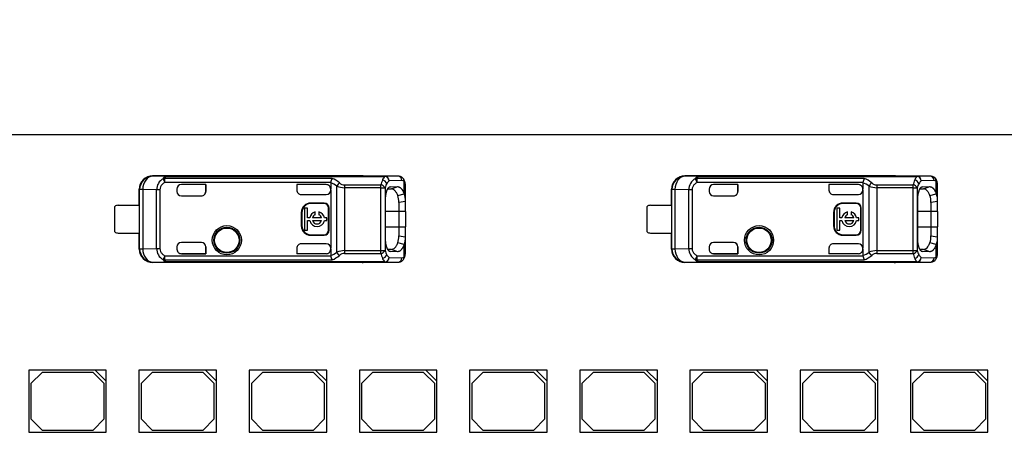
# Model space of a CAD drawing. Header units: millimetres. Extents: x 7 to 819, y 15 to 587.
# Tile 15 of 28: x 348 to 393, y 302 to 321. Entities that reach past the tile are written whole.
import ezdxf
from ezdxf.enums import TextEntityAlignment as Align

# ---------------------------------------------------------------- set-up
doc = ezdxf.new("R2010")
doc.units = ezdxf.units.MM
doc.layers.add('Default', color=7, linetype='Continuous')
doc.layers.add('LINLED_280X24MM_', color=7, linetype='Continuous')
doc.styles.add('SEACAD_Arial', font='arial.ttf')
doc.dimstyles.new('ISO', dxfattribs={"dimtxt": 3.5, "dimasz": 3.5, "dimexe": 1.75, "dimexo": 0, "dimgap": 0.875, "dimtad": 1, "dimtxsty": 'SEACAD_Arial', "dimblk1": '_SE_FILLED', "dimblk2": '_SE_FILLED', "dimsah": 1, "dimcen": 1.75, "dimadec": 0, "dimazin": 0, "dimtfac": 0.5, "dimtdec": 3, "dimtmove": 0, "dimatfit": 3, "dimfxl": 1, "dimarcsym": 0})

# ---------------------------------------------------------------- blocks, each defined once
blk = doc.blocks.new('SE')
at = {"layer": 'LINLED_280X24MM_', "color": 7, "linetype": 'Continuous'}
for p, q in [((401.369, 315.83), (280.669, 315.83)), ((363.869, 313.98), (354.423, 313.98)), ((354.423, 313.98), (354.434, 313.963)), ((355.107, 313.956), (354.435, 313.963)), ((355.107, 313.956), (364.896, 313.956)), ((355.107, 313.956), (355.107, 313.951)), ((364.896, 313.951), (355.107, 313.951)), ((363.869, 313.97), (363.869, 313.98)), ((365.477, 313.97), (363.87, 313.97)), ((365.477, 313.97), (364.896, 313.956)), ((364.896, 313.951), (364.896, 313.956)), ((387.869, 313.98), (378.423, 313.98)), ((378.423, 313.98), (378.434, 313.963)), ((379.107, 313.956), (378.435, 313.963)), ((379.107, 313.956), (388.896, 313.956)), ((379.107, 313.956), (379.107, 313.951)), ((388.896, 313.951), (379.107, 313.951)), ((387.869, 313.97), (387.869, 313.98)), ((389.477, 313.97), (387.87, 313.97)), ((389.477, 313.97), (388.896, 313.956)), ((388.896, 313.951), (388.896, 313.956)), ((354.894, 313.851), (354.979, 313.686)), ((362.512, 313.865), (354.979, 313.865)), ((354.979, 313.686), (354.979, 313.865)), ((362.454, 313.686), (354.979, 313.686)), ((356.817, 313.585), (355.719, 313.585)), ((356.819, 313.585), (355.719, 313.585)), ((355.719, 313.585), (355.719, 313.585)), ((356.819, 313.585), (356.817, 313.585)), ((356.817, 313.585), (356.817, 313.28)), ((356.819, 313.28), (356.819, 313.585)), ((362.253, 313.585), (360.919, 313.585)), ((360.919, 313.585), (360.922, 313.585)), ((360.919, 313.585), (360.919, 313.34)), ((362.253, 313.585), (360.922, 313.585)), ((360.922, 313.585), (360.922, 313.331)), ((362.253, 313.585), (362.253, 313.585)), ((362.453, 313.667), (362.454, 313.686)), ((362.453, 313.667), (362.453, 313.385)), ((362.736, 310.537), (362.736, 313.523)), ((363.076, 313.571), (364.715, 313.571)), ((364.715, 313.445), (364.715, 313.571)), ((365.665, 313.77), (365.084, 313.756)), ((365.146, 313.492), (365.092, 313.472)), ((365.146, 313.492), (365.474, 313.495)), ((365.191, 313.393), (365.474, 313.495)), ((365.759, 313.175), (365.759, 313.729)), ((365.819, 312.826), (365.819, 313.574)), ((378.894, 313.851), (378.979, 313.686)), ((386.512, 313.865), (378.979, 313.865)), ((378.979, 313.686), (378.979, 313.865)), ((386.454, 313.686), (378.979, 313.686)), ((380.817, 313.585), (379.719, 313.585)), ((380.819, 313.585), (379.719, 313.585)), ((379.719, 313.585), (379.719, 313.585)), ((380.819, 313.585), (380.817, 313.585)), ((380.817, 313.585), (380.817, 313.28)), ((380.819, 313.28), (380.819, 313.585)), ((386.253, 313.585), (384.919, 313.585)), ((384.919, 313.585), (384.922, 313.585)), ((384.919, 313.585), (384.919, 313.34)), ((386.253, 313.585), (384.922, 313.585)), ((384.922, 313.585), (384.922, 313.331)), ((386.253, 313.585), (386.253, 313.585)), ((386.453, 313.667), (386.454, 313.686)), ((386.453, 313.667), (386.453, 313.385)), ((386.736, 310.537), (386.736, 313.523)), ((387.076, 313.571), (388.715, 313.571)), ((388.715, 313.445), (388.715, 313.571)), ((389.665, 313.77), (389.084, 313.756)), ((389.146, 313.492), (389.092, 313.472)), ((389.146, 313.492), (389.474, 313.495)), ((389.191, 313.393), (389.474, 313.495)), ((389.759, 313.175), (389.759, 313.729)), ((389.819, 312.826), (389.819, 313.574)), ((353.819, 312.655), (353.819, 313.38)), ((353.836, 313.363), (353.819, 313.38)), ((353.976, 313.363), (353.836, 313.363)), ((353.836, 310.696), (353.836, 313.363)), ((354.599, 313.357), (353.976, 313.363)), ((353.976, 313.363), (353.976, 310.696)), ((354.599, 310.703), (354.599, 313.357)), ((354.752, 313.357), (354.599, 313.357)), ((354.752, 313.357), (354.752, 310.703)), ((355.519, 313.385), (355.519, 313.28)), ((355.719, 313.08), (356.619, 313.08)), ((356.817, 313.28), (356.819, 313.28)), ((360.919, 313.34), (360.922, 313.331)), ((361.12, 313.14), (362.253, 313.14)), ((362.453, 313.34), (362.453, 313.385)), ((362.453, 313.34), (362.453, 310.72)), ((363.076, 313.445), (363.076, 310.614)), ((364.715, 313.445), (363.076, 313.445)), ((364.715, 313.445), (364.903, 313.445)), ((364.715, 310.614), (364.715, 313.445)), ((364.903, 313.445), (364.903, 310.614)), ((365.024, 313.391), (365.191, 313.393)), ((365.477, 313.101), (365.76, 313.174)), ((377.819, 312.655), (377.819, 313.38)), ((377.836, 313.363), (377.819, 313.38)), ((377.976, 313.363), (377.836, 313.363)), ((377.836, 310.696), (377.836, 313.363)), ((378.599, 313.357), (377.976, 313.363)), ((377.976, 313.363), (377.976, 310.696)), ((378.599, 310.703), (378.599, 313.357)), ((378.752, 313.357), (378.599, 313.357)), ((378.752, 313.357), (378.752, 310.703)), ((379.519, 313.385), (379.519, 313.28)), ((379.719, 313.08), (380.619, 313.08)), ((380.817, 313.28), (380.819, 313.28)), ((384.919, 313.34), (384.922, 313.331)), ((385.12, 313.14), (386.253, 313.14)), ((386.453, 313.34), (386.453, 313.385)), ((386.453, 313.34), (386.453, 310.72)), ((387.076, 313.445), (387.076, 310.614)), ((388.715, 313.445), (387.076, 313.445)), ((388.715, 313.445), (388.903, 313.445)), ((388.715, 310.614), (388.715, 313.445)), ((388.903, 313.445), (388.903, 310.614)), ((389.024, 313.391), (389.191, 313.393)), ((389.477, 313.101), (389.76, 313.174)), ((352.719, 311.455), (352.719, 312.605)), ((352.869, 312.655), (353.822, 312.655)), ((353.822, 312.655), (353.822, 311.405)), ((361.553, 312.756), (361.553, 312.73)), ((362.153, 312.756), (361.553, 312.756)), ((362.153, 312.73), (361.553, 312.73)), ((362.153, 312.73), (362.153, 312.756)), ((364.923, 311.18), (364.923, 312.88)), ((365.819, 312.827), (365.52, 312.785)), ((365.52, 312.785), (365.52, 312.38)), ((365.819, 312.38), (365.819, 312.827)), ((376.719, 311.455), (376.719, 312.605)), ((376.869, 312.655), (377.822, 312.655)), ((377.822, 312.655), (377.822, 311.405)), ((385.553, 312.756), (385.553, 312.73)), ((386.153, 312.756), (385.553, 312.756)), ((386.153, 312.73), (385.553, 312.73)), ((386.153, 312.73), (386.153, 312.756)), ((388.923, 311.18), (388.923, 312.88)), ((389.819, 312.827), (389.52, 312.785)), ((389.52, 312.785), (389.52, 312.38)), ((389.819, 312.38), (389.819, 312.827)), ((361.153, 312.33), (361.126, 312.33)), ((361.126, 312.33), (361.126, 311.73)), ((361.153, 312.33), (361.153, 311.73)), ((361.405, 312.524), (361.272, 312.524)), ((361.272, 312.524), (361.272, 311.536)), ((361.405, 312.096), (361.405, 312.524)), ((361.755, 312.23), (361.755, 312.357)), ((361.92, 312.357), (361.92, 312.23)), ((362.379, 312.53), (362.353, 312.53)), ((362.353, 311.53), (362.353, 312.53)), ((362.379, 311.53), (362.379, 312.53)), ((365.52, 312.38), (364.923, 312.38)), ((365.819, 312.38), (365.52, 312.38)), ((365.52, 312.38), (365.52, 311.68)), ((365.819, 312.38), (365.819, 311.68)), ((385.153, 312.33), (385.126, 312.33)), ((385.126, 312.33), (385.126, 311.73)), ((385.153, 312.33), (385.153, 311.73)), ((385.405, 312.524), (385.272, 312.524)), ((385.272, 312.524), (385.272, 311.536)), ((385.405, 312.096), (385.405, 312.524)), ((385.755, 312.23), (385.755, 312.357)), ((385.92, 312.357), (385.92, 312.23)), ((386.379, 312.53), (386.353, 312.53)), ((386.353, 311.53), (386.353, 312.53)), ((386.379, 311.53), (386.379, 312.53)), ((389.52, 312.38), (388.923, 312.38)), ((389.819, 312.38), (389.52, 312.38)), ((389.52, 312.38), (389.52, 311.68)), ((389.819, 312.38), (389.819, 311.68)), ((361.126, 311.73), (361.153, 311.73)), ((361.507, 312.096), (361.405, 312.096)), ((361.405, 311.536), (361.405, 311.963)), ((361.405, 311.963), (361.507, 311.963)), ((362.044, 312.096), (361.631, 312.096)), ((361.631, 311.963), (362.044, 311.963)), ((362.272, 312.096), (362.168, 312.096)), ((362.168, 311.963), (362.272, 311.963)), ((362.272, 311.963), (362.272, 312.096)), ((385.126, 311.73), (385.153, 311.73)), ((385.507, 312.096), (385.405, 312.096)), ((385.405, 311.536), (385.405, 311.963)), ((385.405, 311.963), (385.507, 311.963)), ((386.044, 312.096), (385.631, 312.096)), ((385.631, 311.963), (386.044, 311.963)), ((386.272, 312.096), (386.168, 312.096)), ((386.168, 311.963), (386.272, 311.963)), ((386.272, 311.963), (386.272, 312.096)), ((352.869, 311.405), (353.822, 311.405)), ((353.819, 310.68), (353.819, 311.405)), ((361.272, 311.536), (361.405, 311.536)), ((361.553, 311.33), (361.553, 311.303)), ((361.553, 311.33), (362.153, 311.33)), ((361.553, 311.303), (362.153, 311.303)), ((362.153, 311.303), (362.153, 311.33)), ((362.353, 311.53), (362.379, 311.53)), ((364.923, 311.68), (365.52, 311.68)), ((365.52, 311.68), (365.819, 311.68)), ((365.52, 311.68), (365.52, 311.274)), ((365.52, 311.274), (365.819, 311.233)), ((365.819, 311.233), (365.819, 311.68)), ((376.869, 311.405), (377.822, 311.405)), ((377.819, 310.68), (377.819, 311.405)), ((385.272, 311.536), (385.405, 311.536)), ((385.553, 311.33), (385.553, 311.303)), ((385.553, 311.33), (386.153, 311.33)), ((385.553, 311.303), (386.153, 311.303)), ((386.153, 311.303), (386.153, 311.33)), ((386.353, 311.53), (386.379, 311.53)), ((388.923, 311.68), (389.52, 311.68)), ((389.52, 311.68), (389.819, 311.68)), ((389.52, 311.68), (389.52, 311.274)), ((389.52, 311.274), (389.819, 311.233)), ((389.819, 311.233), (389.819, 311.68)), ((356.619, 310.98), (355.719, 310.98)), ((362.253, 310.92), (361.12, 310.92)), ((365.759, 310.885), (365.477, 310.958)), ((365.759, 310.33), (365.759, 310.884)), ((365.819, 310.486), (365.819, 311.233)), ((380.619, 310.98), (379.719, 310.98)), ((386.253, 310.92), (385.12, 310.92)), ((389.759, 310.885), (389.477, 310.958)), ((389.759, 310.33), (389.759, 310.884)), ((389.819, 310.486), (389.819, 311.233)), ((353.819, 310.68), (353.836, 310.696)), ((353.836, 310.696), (353.976, 310.696)), ((353.976, 310.696), (354.599, 310.703)), ((354.599, 310.703), (354.752, 310.703)), ((354.979, 310.374), (354.894, 310.208)), ((354.979, 310.374), (362.454, 310.373)), ((354.979, 310.194), (354.979, 310.374)), ((355.519, 310.78), (355.519, 310.674)), ((355.719, 310.475), (355.719, 310.474)), ((356.817, 310.475), (355.719, 310.475)), ((355.719, 310.474), (356.819, 310.474)), ((356.819, 310.78), (356.817, 310.78)), ((356.817, 310.78), (356.817, 310.475)), ((356.819, 310.474), (356.817, 310.475)), ((356.819, 310.474), (356.819, 310.78)), ((360.922, 310.725), (360.919, 310.719)), ((360.919, 310.719), (360.919, 310.474)), ((360.919, 310.474), (360.922, 310.475)), ((362.253, 310.474), (360.919, 310.474)), ((360.922, 310.725), (360.922, 310.475)), ((362.253, 310.475), (360.922, 310.475)), ((362.253, 310.474), (362.253, 310.475)), ((362.453, 310.674), (362.453, 310.72)), ((362.453, 310.674), (362.453, 310.392)), ((363.076, 310.614), (364.715, 310.614)), ((363.076, 310.614), (363.076, 310.488)), ((363.076, 310.488), (364.715, 310.488)), ((364.715, 310.614), (364.903, 310.614)), ((364.715, 310.488), (364.715, 310.614)), ((365.191, 310.667), (365.025, 310.668)), ((365.073, 310.594), (365.146, 310.567)), ((365.475, 310.564), (365.146, 310.567)), ((365.474, 310.564), (365.191, 310.667)), ((377.819, 310.68), (377.836, 310.696)), ((377.836, 310.696), (377.976, 310.696)), ((377.976, 310.696), (378.599, 310.703)), ((378.599, 310.703), (378.752, 310.703)), ((378.979, 310.374), (378.894, 310.208)), ((378.979, 310.374), (386.454, 310.373)), ((378.979, 310.194), (378.979, 310.374)), ((379.519, 310.78), (379.519, 310.674)), ((379.719, 310.475), (379.719, 310.474)), ((380.817, 310.475), (379.719, 310.475)), ((379.719, 310.474), (380.819, 310.474)), ((380.819, 310.78), (380.817, 310.78)), ((380.817, 310.78), (380.817, 310.475)), ((380.819, 310.474), (380.817, 310.475)), ((380.819, 310.474), (380.819, 310.78)), ((384.922, 310.725), (384.919, 310.719)), ((384.919, 310.719), (384.919, 310.474)), ((384.919, 310.474), (384.922, 310.475)), ((386.253, 310.474), (384.919, 310.474)), ((384.922, 310.725), (384.922, 310.475)), ((386.253, 310.475), (384.922, 310.475)), ((386.253, 310.474), (386.253, 310.475)), ((386.453, 310.674), (386.453, 310.72)), ((386.453, 310.674), (386.453, 310.392)), ((387.076, 310.614), (388.715, 310.614)), ((387.076, 310.614), (387.076, 310.488)), ((387.076, 310.488), (388.715, 310.488)), ((388.715, 310.614), (388.903, 310.614)), ((388.715, 310.488), (388.715, 310.614)), ((389.191, 310.667), (389.025, 310.668)), ((389.073, 310.594), (389.146, 310.567)), ((389.475, 310.564), (389.146, 310.567)), ((389.474, 310.564), (389.191, 310.667)), ((354.434, 310.096), (354.423, 310.08)), ((363.869, 310.08), (354.423, 310.08)), ((354.435, 310.096), (355.107, 310.103)), ((354.979, 310.194), (362.513, 310.194)), ((364.896, 310.109), (355.107, 310.109)), ((355.107, 310.109), (355.107, 310.103)), ((364.896, 310.103), (355.107, 310.103)), ((363.869, 310.08), (363.869, 310.089)), ((363.87, 310.089), (365.477, 310.089)), ((364.896, 310.103), (364.896, 310.109)), ((364.896, 310.103), (365.477, 310.089)), ((365.084, 310.303), (365.665, 310.289)), ((378.434, 310.096), (378.423, 310.08)), ((387.869, 310.08), (378.423, 310.08)), ((378.435, 310.096), (379.107, 310.103)), ((378.979, 310.194), (386.513, 310.194)), ((388.896, 310.109), (379.107, 310.109)), ((379.107, 310.109), (379.107, 310.103)), ((388.896, 310.103), (379.107, 310.103)), ((387.869, 310.08), (387.869, 310.089)), ((387.87, 310.089), (389.477, 310.089)), ((388.896, 310.103), (388.896, 310.109)), ((388.896, 310.103), (389.477, 310.089)), ((389.084, 310.303), (389.665, 310.289)), ((351.834, 305.23), (348.834, 305.23)), ((348.834, 305.23), (348.834, 302.43)), ((349.434, 305.13), (348.934, 304.63)), ((351.734, 305.13), (349.434, 305.13)), ((352.234, 304.63), (351.734, 305.13)), ((352.334, 305.23), (351.834, 305.23)), ((351.834, 305.23), (352.334, 304.73)), ((352.334, 304.73), (352.334, 305.23)), ((356.804, 305.23), (353.804, 305.23)), ((353.804, 305.23), (353.804, 302.43)), ((354.404, 305.13), (353.904, 304.63)), ((356.704, 305.13), (354.404, 305.13)), ((357.204, 304.63), (356.704, 305.13)), ((357.304, 305.23), (356.804, 305.23)), ((356.804, 305.23), (357.304, 304.73)), ((357.304, 304.73), (357.304, 305.23)), ((361.774, 305.23), (358.774, 305.23)), ((358.774, 305.23), (358.774, 302.43)), ((359.374, 305.13), (358.874, 304.63)), ((361.674, 305.13), (359.374, 305.13)), ((362.174, 304.63), (361.674, 305.13)), ((362.274, 305.23), (361.774, 305.23)), ((361.774, 305.23), (362.274, 304.73)), ((362.274, 304.73), (362.274, 305.23)), ((366.744, 305.23), (363.744, 305.23)), ((363.744, 305.23), (363.744, 302.43)), ((364.344, 305.13), (363.844, 304.63)), ((366.644, 305.13), (364.344, 305.13)), ((367.144, 304.63), (366.644, 305.13)), ((367.244, 305.23), (366.744, 305.23)), ((366.744, 305.23), (367.244, 304.73)), ((367.244, 304.73), (367.244, 305.23)), ((371.714, 305.23), (368.714, 305.23)), ((368.714, 305.23), (368.714, 302.43)), ((369.314, 305.13), (368.814, 304.63)), ((371.614, 305.13), (369.314, 305.13)), ((372.114, 304.63), (371.614, 305.13)), ((372.214, 305.23), (371.714, 305.23)), ((371.714, 305.23), (372.214, 304.73)), ((372.214, 304.73), (372.214, 305.23)), ((376.684, 305.23), (373.684, 305.23)), ((373.684, 305.23), (373.684, 302.43)), ((374.284, 305.13), (373.784, 304.63)), ((376.584, 305.13), (374.284, 305.13)), ((377.084, 304.63), (376.584, 305.13)), ((377.184, 305.23), (376.684, 305.23)), ((376.684, 305.23), (377.184, 304.73)), ((377.184, 304.73), (377.184, 305.23)), ((381.654, 305.23), (378.654, 305.23)), ((378.654, 305.23), (378.654, 302.43)), ((379.254, 305.13), (378.754, 304.63)), ((381.554, 305.13), (379.254, 305.13)), ((382.054, 304.63), (381.554, 305.13)), ((382.154, 305.23), (381.654, 305.23)), ((381.654, 305.23), (382.154, 304.73)), ((382.154, 304.73), (382.154, 305.23)), ((386.624, 305.23), (383.624, 305.23)), ((383.624, 305.23), (383.624, 302.43)), ((384.224, 305.13), (383.724, 304.63)), ((386.524, 305.13), (384.224, 305.13)), ((387.024, 304.63), (386.524, 305.13)), ((387.124, 305.23), (386.624, 305.23)), ((386.624, 305.23), (387.124, 304.73)), ((387.124, 304.73), (387.124, 305.23)), ((391.594, 305.23), (388.594, 305.23)), ((388.594, 305.23), (388.594, 302.43)), ((389.194, 305.13), (388.694, 304.63)), ((391.494, 305.13), (389.194, 305.13)), ((391.994, 304.63), (391.494, 305.13)), ((392.094, 305.23), (391.594, 305.23)), ((391.594, 305.23), (392.094, 304.73)), ((392.094, 304.73), (392.094, 305.23)), ((348.934, 304.63), (348.934, 303.03)), ((352.234, 303.03), (352.234, 304.63)), ((352.334, 302.43), (352.334, 304.73)), ((353.904, 304.63), (353.904, 303.03)), ((357.204, 303.03), (357.204, 304.63)), ((357.304, 302.43), (357.304, 304.73)), ((358.874, 304.63), (358.874, 303.03)), ((362.174, 303.03), (362.174, 304.63)), ((362.274, 302.43), (362.274, 304.73)), ((363.844, 304.63), (363.844, 303.03)), ((367.144, 303.03), (367.144, 304.63)), ((367.244, 302.43), (367.244, 304.73)), ((368.814, 304.63), (368.814, 303.03)), ((372.114, 303.03), (372.114, 304.63)), ((372.214, 302.43), (372.214, 304.73)), ((373.784, 304.63), (373.784, 303.03)), ((377.084, 303.03), (377.084, 304.63)), ((377.184, 302.43), (377.184, 304.73)), ((378.754, 304.63), (378.754, 303.03)), ((382.054, 303.03), (382.054, 304.63)), ((382.154, 302.43), (382.154, 304.73)), ((383.724, 304.63), (383.724, 303.03)), ((387.024, 303.03), (387.024, 304.63)), ((387.124, 302.43), (387.124, 304.73)), ((388.694, 304.63), (388.694, 303.03)), ((391.994, 303.03), (391.994, 304.63)), ((392.094, 302.43), (392.094, 304.73)), ((348.934, 303.03), (349.434, 302.53)), ((351.734, 302.53), (352.234, 303.03)), ((353.904, 303.03), (354.404, 302.53)), ((356.704, 302.53), (357.204, 303.03)), ((358.874, 303.03), (359.374, 302.53)), ((361.674, 302.53), (362.174, 303.03)), ((363.844, 303.03), (364.344, 302.53)), ((366.644, 302.53), (367.144, 303.03)), ((368.814, 303.03), (369.314, 302.53)), ((371.614, 302.53), (372.114, 303.03)), ((373.784, 303.03), (374.284, 302.53)), ((376.584, 302.53), (377.084, 303.03)), ((378.754, 303.03), (379.254, 302.53)), ((381.554, 302.53), (382.054, 303.03)), ((383.724, 303.03), (384.224, 302.53)), ((386.524, 302.53), (387.024, 303.03)), ((388.694, 303.03), (389.194, 302.53)), ((391.494, 302.53), (391.994, 303.03)), ((348.834, 302.43), (352.334, 302.43)), ((349.434, 302.53), (351.734, 302.53)), ((353.804, 302.43), (357.304, 302.43)), ((354.404, 302.53), (356.704, 302.53)), ((358.774, 302.43), (362.274, 302.43)), ((359.374, 302.53), (361.674, 302.53)), ((363.744, 302.43), (367.244, 302.43)), ((364.344, 302.53), (366.644, 302.53)), ((368.714, 302.43), (372.214, 302.43)), ((369.314, 302.53), (371.614, 302.53)), ((373.684, 302.43), (377.184, 302.43)), ((374.284, 302.53), (376.584, 302.53)), ((378.654, 302.43), (382.154, 302.43)), ((379.254, 302.53), (381.554, 302.53)), ((383.624, 302.43), (387.124, 302.43)), ((384.224, 302.53), (386.524, 302.53)), ((388.594, 302.43), (392.094, 302.43)), ((389.194, 302.53), (391.494, 302.53))]:
    blk.add_line(p, q, dxfattribs=at)
for centre, radius in [((357.769, 311.08), 0.657), ((381.769, 311.08), 0.657), ((357.769, 311.08), 0.586), ((357.769, 311.08), 0.552), ((357.769, 311.08), 0.55), ((381.769, 311.08), 0.586), ((381.769, 311.08), 0.552), ((381.769, 311.08), 0.55)]:
    blk.add_circle(centre, radius, dxfattribs=at)
for centre, radius, start, end in [((354.436, 313.363), 0.6, 90.167, 179.9956), ((365.17, 313.648), 0.409, 132.1604, 158.7603), ((364.877, 313.745), 0.207, 3.1147, 84.8366), ((365.475, 313.637), 0.333, 46.0436, 90.8272), ((365.47, 313.775), 0.195, 358.48, 88.0009), ((378.436, 313.363), 0.6, 90.167, 179.9956), ((389.17, 313.648), 0.409, 132.1604, 158.7603), ((388.877, 313.745), 0.207, 3.1147, 84.8366), ((389.475, 313.637), 0.333, 46.0436, 90.8272), ((389.47, 313.775), 0.195, 358.48, 88.0009), ((355.18, 313.345), 0.581, 119.4693, 178.8718), ((354.97, 313.652), 0.213, 87.5505, 111.0353), ((361.951, 312.338), 1.421, 56.4894, 69.3201), ((363.285, 313.516), 0.848, 155.6644, 168.4196), ((362.035, 312.676), 1.282, 50.5835, 68.1417), ((363.111, 313.342), 0.416, 128.9401, 154.2407), ((363.087, 314.28), 0.835, 245.1137, 269.2196), ((363.094, 313.934), 0.364, 227.612, 267.059), ((444.533, 313.485), 81.457, 179.93915, 180.02756), ((365.975, 313.283), 1.292, 156.613, 167.1304), ((364.686, 313.323), 0.249, 29.2644, 83.1817), ((364.73, 313.541), 0.262, 19.7328, 77.0452), ((365.802, 313.192), 0.934, 152.0817, 164.248), ((365.288, 313.476), 0.346, 126.1297, 153.8377), ((379.18, 313.345), 0.581, 119.4693, 178.8718), ((378.97, 313.652), 0.213, 87.5505, 111.0353), ((385.951, 312.338), 1.421, 56.4894, 69.3201), ((387.285, 313.516), 0.848, 155.6644, 168.4196), ((386.035, 312.676), 1.282, 50.5835, 68.1417), ((387.111, 313.342), 0.416, 128.9401, 154.2407), ((387.087, 314.28), 0.835, 245.1137, 269.2196), ((387.094, 313.934), 0.364, 227.612, 267.059), ((468.533, 313.485), 81.457, 179.93915, 180.02756), ((389.975, 313.283), 1.292, 156.613, 167.1304), ((388.686, 313.323), 0.249, 29.2644, 83.1817), ((388.73, 313.541), 0.262, 19.7328, 77.0452), ((389.802, 313.192), 0.934, 152.0817, 164.248), ((389.288, 313.476), 0.346, 126.1297, 153.8377), ((355.719, 313.28), 0.2, 180, 270), ((364.543, 312.815), 0.978, 358.2685, 17.0288), ((365.09, 312.88), 0.731, 355.7732, 23.7808), ((379.719, 313.28), 0.2, 180, 270), ((388.543, 312.815), 0.978, 358.2685, 17.0288), ((389.09, 312.88), 0.731, 355.7732, 23.7808), ((352.869, 312.405), 0.25, 90, 126.8699), ((361.553, 312.33), 0.426, 90, 180), ((361.553, 312.33), 0.4, 90, 180), ((362.153, 312.53), 0.226, 0, 90), ((362.153, 312.53), 0.2, 0, 90), ((376.869, 312.405), 0.25, 90, 126.8699), ((385.553, 312.33), 0.426, 90, 180), ((385.553, 312.33), 0.4, 90, 180), ((386.153, 312.53), 0.226, 0, 90), ((386.153, 312.53), 0.2, 0, 90), ((361.838, 312.03), 0.337, 104.2042, 168.6727), ((361.838, 312.03), 0.217, 112.432, 162.2153), ((361.838, 312.03), 0.337, 11.3273, 75.7958), ((361.838, 312.03), 0.217, 17.7847, 67.568), ((385.838, 312.03), 0.337, 104.2042, 168.6727), ((385.838, 312.03), 0.217, 112.432, 162.2153), ((385.838, 312.03), 0.337, 11.3273, 75.7958), ((385.838, 312.03), 0.217, 17.7847, 67.568), ((361.553, 311.73), 0.426, 180, 270), ((361.553, 311.73), 0.4, 180, 270), ((361.838, 312.03), 0.337, 191.3273, 348.6727), ((361.838, 312.03), 0.217, 197.7847, 342.2153), ((385.553, 311.73), 0.426, 180, 270), ((385.553, 311.73), 0.4, 180, 270), ((385.838, 312.03), 0.337, 191.3273, 348.6727), ((385.838, 312.03), 0.217, 197.7847, 342.2153), ((352.869, 311.655), 0.25, 233.1301, 270), ((362.153, 311.53), 0.2, 270, 360), ((362.153, 311.53), 0.226, 270, 360), ((364.406, 311.263), 1.114, 344.1252, 0.5827), ((376.869, 311.655), 0.25, 233.1301, 270), ((386.153, 311.53), 0.2, 270, 360), ((386.153, 311.53), 0.226, 270, 360), ((388.406, 311.263), 1.114, 344.1252, 0.5827), ((355.719, 310.78), 0.2, 90, 180), ((365.089, 311.179), 0.733, 336.2191, 4.1962), ((379.719, 310.78), 0.2, 90, 180), ((389.089, 311.179), 0.733, 336.2191, 4.1962), ((354.436, 310.696), 0.6, 180.0044, 269.8384), ((355.182, 310.715), 0.583, 181.2452, 240.4151), ((361.967, 311.69), 1.386, 290.5131, 303.6749), ((362.924, 310.429), 0.473, 186.7859, 209.799), ((362.023, 311.402), 1.303, 292.115, 309.3324), ((363.086, 309.785), 0.829, 90.6937, 114.971), ((363.096, 310.121), 0.368, 93.1487, 132.1797), ((364.686, 310.736), 0.249, 276.8298, 330.7248), ((365.971, 310.775), 1.288, 192.8599, 203.4072), ((364.73, 310.519), 0.262, 282.9533, 340.2794), ((365.802, 310.868), 0.934, 195.7622, 207.9319), ((365.288, 310.583), 0.346, 206.1713, 233.8588), ((378.436, 310.696), 0.6, 180.0044, 269.8384), ((379.182, 310.715), 0.583, 181.2452, 240.4151), ((385.967, 311.69), 1.386, 290.5131, 303.6749), ((386.924, 310.429), 0.473, 186.7859, 209.799), ((386.023, 311.402), 1.303, 292.115, 309.3324), ((387.086, 309.785), 0.829, 90.6937, 114.971), ((387.096, 310.121), 0.368, 93.1487, 132.1797), ((388.686, 310.736), 0.249, 276.8298, 330.7248), ((389.971, 310.775), 1.288, 192.8599, 203.4072), ((388.73, 310.519), 0.262, 282.9533, 340.2794), ((389.802, 310.868), 0.934, 195.7622, 207.9319), ((389.288, 310.583), 0.346, 206.1713, 233.8588), ((354.97, 310.408), 0.213, 248.9631, 272.4493), ((365.169, 310.411), 0.408, 201.2415, 227.861), ((364.877, 310.315), 0.207, 275.1481, 356.892), ((365.475, 310.423), 0.333, 269.1673, 313.9832), ((365.47, 310.284), 0.195, 272.0033, 1.5118), ((365.594, 310.306), 0.167, 312.1314, 8.1609), ((378.97, 310.408), 0.213, 248.9631, 272.4493), ((389.169, 310.411), 0.408, 201.2415, 227.861), ((388.877, 310.315), 0.207, 275.1481, 356.892), ((389.475, 310.423), 0.333, 269.1673, 313.9832), ((389.47, 310.284), 0.195, 272.0033, 1.5118), ((389.594, 310.306), 0.167, 312.1314, 8.1609)]:
    blk.add_arc(centre, radius, start, end, dxfattribs=at)
for centre, major_axis, ratio, start_param, end_param in [((354.42, 313.38), (0.424, -0.424), 0.999924, 2.349833, 3.926953), ((354.436, 313.363), (0.006, 0.6), 0.766027, 0.015856, 1.578763), ((363.869, 313.38), (0, 0.6), 0.999962, 6.103357, 6.283185), ((364.896, 313.756), (-0.005, 0.2), 0.939661, 4.689876, 6.257716), ((378.42, 313.38), (0.424, -0.424), 0.999924, 2.349833, 3.926953), ((378.436, 313.363), (0.006, 0.6), 0.766027, 0.015856, 1.578763), ((387.869, 313.38), (0, 0.6), 0.999962, 6.103357, 6.283185), ((388.896, 313.756), (-0.005, 0.2), 0.939661, 4.689876, 6.257716), ((355.719, 313.385), (0, -0.2), 0.999994, 3.141593, 4.712389), ((355.719, 313.385), (0, -0.2), 0.999994, 3.141593, 4.712389), ((362.253, 313.385), (0, -0.2), 0.999994, 1.570796, 3.141593), ((362.253, 313.385), (0, -0.2), 0.999994, 1.570796, 3.141593), ((365.667, 312.868), (-0.001, -0.902), 0.342128, 2.840741, 3.150375), ((365.571, 313.73), (-0.134, -0.148), 0.8975, 2.254603, 3.141227), ((365.619, 313.574), (-0.2, 0), 0.754543, 3.141566, 3.269979), ((379.719, 313.385), (0, -0.2), 0.999994, 3.141593, 4.712389), ((379.719, 313.385), (0, -0.2), 0.999994, 3.141593, 4.712389), ((386.253, 313.385), (0, -0.2), 0.999994, 1.570796, 3.141593), ((386.253, 313.385), (0, -0.2), 0.999994, 1.570796, 3.141593), ((389.667, 312.868), (-0.001, -0.902), 0.342128, 2.840741, 3.150375), ((389.571, 313.73), (-0.134, -0.148), 0.8975, 2.254603, 3.141227), ((389.619, 313.574), (-0.2, 0), 0.754543, 3.141567, 3.269979), ((356.617, 313.28), (-0.2, 0), 0.999848, 1.570796, 3.141593), ((356.619, 313.28), (-0.2, 0), 0.999848, 1.570796, 3.141593), ((361.12, 313.34), (0.141, -0.141), 0.999695, 3.926839, 5.497939), ((361.122, 313.337), (0.141, -0.141), 0.999695, 3.9588, 4.712389), ((362.253, 313.34), (0, -0.2), 0.999848, 0, 1.570796), ((380.617, 313.28), (-0.2, 0), 0.999848, 1.570796, 3.141593), ((380.619, 313.28), (-0.2, 0), 0.999848, 1.570796, 3.141593), ((385.12, 313.34), (0.141, -0.141), 0.999695, 3.926839, 5.497939), ((385.122, 313.337), (0.141, -0.141), 0.999695, 3.9588, 4.712389), ((386.253, 313.34), (0, -0.2), 0.999848, 0, 1.570796), ((356.617, 310.78), (-0.2, 0), 0.999848, 3.141593, 4.712389), ((356.619, 310.78), (-0.2, 0), 0.999848, 3.141593, 4.712389), ((361.12, 310.72), (0.141, 0.141), 0.999695, 0.785246, 2.356347), ((361.122, 310.722), (0.141, 0.141), 0.999695, 1.570796, 2.343651), ((362.253, 310.72), (0, 0.2), 0.999848, 4.712389, 6.283185), ((380.617, 310.78), (-0.2, 0), 0.999848, 3.141593, 4.712389), ((380.619, 310.78), (-0.2, 0), 0.999848, 3.141593, 4.712389), ((385.12, 310.72), (0.141, 0.141), 0.999695, 0.785246, 2.356347), ((385.122, 310.722), (0.141, 0.141), 0.999695, 1.570796, 2.343651), ((386.253, 310.72), (0, 0.2), 0.999848, 4.712389, 6.283185), ((354.42, 310.68), (0.424, 0.424), 0.999924, 2.356233, 3.933355), ((354.436, 310.696), (-0.006, 0.6), 0.766027, 1.56283, 3.125796), ((355.719, 310.675), (0, 0.2), 0.999994, 1.570796, 3.141593), ((355.719, 310.674), (0, 0.2), 0.999994, 1.570796, 3.141593), ((362.253, 310.675), (0, 0.2), 0.999994, 3.140004, 4.712389), ((362.253, 310.674), (0, 0.2), 0.999994, 3.140535, 4.712389), ((365.619, 310.486), (0.2, 0), 0.754543, 6.092026, 6.283031), ((378.42, 310.68), (0.424, 0.424), 0.999924, 2.356233, 3.933355), ((378.436, 310.696), (-0.006, 0.6), 0.766027, 1.56283, 3.125796), ((379.719, 310.675), (0, 0.2), 0.999994, 1.570796, 3.141593), ((379.719, 310.674), (0, 0.2), 0.999994, 1.570796, 3.141593), ((386.253, 310.675), (0, 0.2), 0.999994, 3.140004, 4.712389), ((386.253, 310.674), (0, 0.2), 0.999994, 3.140535, 4.712389), ((389.619, 310.486), (0.2, 0), 0.754543, 6.092026, 6.283031), ((363.869, 310.68), (0, 0.6), 0.999962, 3.141593, 3.321417), ((364.896, 310.303), (0.005, 0.2), 0.939661, 3.16702, 4.734915), ((365.668, 311.19), (0, 0.9), 0.34204, 3.132977, 3.443088), ((387.869, 310.68), (0, 0.6), 0.999962, 3.141593, 3.321417), ((388.896, 310.303), (0.005, 0.2), 0.939661, 3.16702, 4.734915), ((389.668, 311.19), (0, 0.9), 0.34204, 3.132977, 3.443088)]:
    blk.add_ellipse(centre, major_axis=major_axis, ratio=ratio, start_param=start_param, end_param=end_param, dxfattribs=at)
for points, degree, knots in [([(354.894, 313.851), (354.901, 313.864), (354.915, 313.889), (354.941, 313.914), (354.973, 313.935), (355.026, 313.953), (355.08, 313.955), (355.107, 313.956)], 3, [0, 0, 0, 0, 0.225106, 0.406821, 0.546306, 0.765172, 1, 1, 1, 1]), ([(355.107, 313.951), (355.097, 313.95), (355.075, 313.948), (355.047, 313.943), (355.024, 313.935), (355.006, 313.924), (354.993, 313.91), (354.983, 313.89), (354.981, 313.874), (354.979, 313.865)], 3, [0, 0, 0, 0, 0.110474, 0.221192, 0.340028, 0.473427, 0.625996, 0.800833, 1, 1, 1, 1]), ([(378.894, 313.851), (378.901, 313.864), (378.915, 313.889), (378.941, 313.914), (378.973, 313.935), (379.026, 313.953), (379.08, 313.955), (379.107, 313.956)], 3, [0, 0, 0, 0, 0.225106, 0.406821, 0.546306, 0.765172, 1, 1, 1, 1]), ([(379.107, 313.951), (379.097, 313.95), (379.075, 313.948), (379.047, 313.943), (379.024, 313.935), (379.006, 313.924), (378.993, 313.91), (378.983, 313.89), (378.981, 313.874), (378.979, 313.865)], 3, [0, 0, 0, 0, 0.110474, 0.221192, 0.340028, 0.473427, 0.625996, 0.800833, 1, 1, 1, 1]), ([(364.923, 312.88), (364.926, 313.132), (364.988, 313.31), (365.052, 313.489), (365.146, 313.493)], 2, [0, 0, 0, 0.5, 0.5, 1, 1, 1]), ([(365.474, 313.494), (365.553, 313.495), (365.629, 313.411), (365.704, 313.328), (365.759, 313.175)], 2, [0, 0, 0, 0.5, 0.5, 1, 1, 1]), ([(365.809, 313.672), (365.805, 313.702), (365.793, 313.754), (365.759, 313.819), (365.732, 313.85), (365.72, 313.862)], 3, [0.2425454, 0.2425454, 0.2425454, 0.2425454, 0.5367614, 0.7793439, 0.9318102, 0.9318102, 0.9318102, 0.9318102]), ([(365.819, 313.574), (365.819, 313.591), (365.818, 313.626), (365.807, 313.668), (365.789, 313.704), (365.769, 313.721), (365.759, 313.729)], 3, [0, 0, 0, 0, 0.244652, 0.491458, 0.742562, 1, 1, 1, 1]), ([(388.923, 312.88), (388.926, 313.132), (388.988, 313.31), (389.052, 313.489), (389.146, 313.493)], 2, [0, 0, 0, 0.5, 0.5, 1, 1, 1]), ([(389.474, 313.494), (389.553, 313.495), (389.629, 313.411), (389.704, 313.328), (389.759, 313.175)], 2, [0, 0, 0, 0.5, 0.5, 1, 1, 1]), ([(389.809, 313.672), (389.805, 313.702), (389.793, 313.754), (389.759, 313.819), (389.732, 313.85), (389.72, 313.862)], 3, [0.2425454, 0.2425454, 0.2425454, 0.2425454, 0.5367614, 0.7793439, 0.9318102, 0.9318102, 0.9318102, 0.9318102]), ([(389.819, 313.574), (389.819, 313.591), (389.818, 313.626), (389.807, 313.668), (389.789, 313.704), (389.769, 313.721), (389.759, 313.729)], 3, [0, 0, 0, 0, 0.244652, 0.491458, 0.742562, 1, 1, 1, 1]), ([(365.477, 313.101), (365.467, 313.123), (365.446, 313.168), (365.412, 313.227), (365.375, 313.281), (365.334, 313.328), (365.29, 313.364), (365.242, 313.388), (365.209, 313.391), (365.192, 313.393)], 3, [0, 0, 0, 0, 0.117572, 0.243562, 0.37798, 0.520832, 0.672119, 0.831843, 1, 1, 1, 1]), ([(389.477, 313.101), (389.467, 313.123), (389.446, 313.168), (389.412, 313.227), (389.375, 313.281), (389.334, 313.328), (389.29, 313.364), (389.242, 313.388), (389.209, 313.391), (389.192, 313.393)], 3, [0, 0, 0, 0, 0.117572, 0.243562, 0.37798, 0.520832, 0.672119, 0.831843, 1, 1, 1, 1]), ([(365.146, 310.567), (365.053, 310.575), (364.988, 310.75), (364.924, 310.925), (364.923, 311.18)], 2, [0, 0, 0, 0.5, 0.5, 1, 1, 1]), ([(365.192, 310.667), (365.192, 310.667), (365.219, 310.667), (365.273, 310.68), (365.347, 310.739), (365.416, 310.83), (365.457, 310.916), (365.477, 310.958)], 3, [0, 0, 0, 0, 0.000046, 0.262507, 0.516593, 0.762391, 1, 1, 1, 1]), ([(389.146, 310.567), (389.053, 310.575), (388.988, 310.75), (388.924, 310.925), (388.923, 311.18)], 2, [0, 0, 0, 0.5, 0.5, 1, 1, 1]), ([(389.192, 310.667), (389.192, 310.667), (389.219, 310.667), (389.273, 310.68), (389.347, 310.739), (389.416, 310.83), (389.457, 310.916), (389.477, 310.958)], 3, [0, 0, 0, 0, 0.000046, 0.262507, 0.516593, 0.762391, 1, 1, 1, 1]), ([(365.704, 310.18), (365.723, 310.2), (365.756, 310.235), (365.793, 310.307), (365.805, 310.358), (365.809, 310.388)], 3, [0, 0, 0, 0, 0.222364, 0.4647431, 0.7741621, 0.7741621, 0.7741621, 0.7741621]), ([(365.759, 310.33), (365.767, 310.337), (365.784, 310.35), (365.8, 310.377), (365.812, 310.408), (365.818, 310.444), (365.819, 310.472), (365.819, 310.486)], 3, [0, 0, 0, 0, 0.20636, 0.408491, 0.607418, 0.804218, 1, 1, 1, 1]), ([(389.704, 310.18), (389.723, 310.2), (389.756, 310.235), (389.793, 310.307), (389.805, 310.358), (389.809, 310.388)], 3, [0, 0, 0, 0, 0.222364, 0.4647431, 0.7741621, 0.7741621, 0.7741621, 0.7741621]), ([(389.759, 310.33), (389.767, 310.337), (389.784, 310.35), (389.8, 310.377), (389.812, 310.408), (389.818, 310.444), (389.819, 310.472), (389.819, 310.486)], 3, [0, 0, 0, 0, 0.20636, 0.408491, 0.607418, 0.804218, 1, 1, 1, 1]), ([(355.107, 310.103), (355.093, 310.104), (355.065, 310.104), (355.027, 310.109), (354.995, 310.117), (354.959, 310.131), (354.923, 310.158), (354.905, 310.19), (354.894, 310.208)], 3, [0, 0, 0, 0, 0.120723, 0.235221, 0.34634, 0.457185, 0.682198, 1, 1, 1, 1]), ([(354.979, 310.194), (354.981, 310.183), (354.985, 310.161), (355.001, 310.138), (355.027, 310.122), (355.062, 310.112), (355.092, 310.11), (355.107, 310.109)], 3, [0, 0, 0, 0, 0.272042, 0.497908, 0.684926, 0.845835, 1, 1, 1, 1]), ([(379.107, 310.103), (379.093, 310.104), (379.065, 310.104), (379.027, 310.109), (378.995, 310.117), (378.959, 310.131), (378.923, 310.158), (378.905, 310.19), (378.894, 310.208)], 3, [0, 0, 0, 0, 0.120723, 0.235221, 0.34634, 0.457185, 0.682198, 1, 1, 1, 1]), ([(378.979, 310.194), (378.981, 310.183), (378.985, 310.161), (379.001, 310.138), (379.027, 310.122), (379.062, 310.112), (379.092, 310.11), (379.107, 310.109)], 3, [0, 0, 0, 0, 0.272042, 0.497908, 0.684926, 0.845835, 1, 1, 1, 1])]:
    blk.add_open_spline(points, degree=degree, knots=knots, dxfattribs=at)
for points, degree in [([(354.979, 313.686), (354.931, 313.66), (354.85, 313.6), (354.771, 313.483), (354.753, 313.4), (354.752, 313.357)], 3), ([(378.979, 313.686), (378.931, 313.66), (378.85, 313.6), (378.771, 313.483), (378.753, 313.4), (378.752, 313.357)], 3), ([(365.759, 310.884), (365.642, 310.565), (365.475, 310.565)], 2), ([(389.759, 310.884), (389.642, 310.565), (389.475, 310.565)], 2), ([(354.752, 310.703), (354.753, 310.659), (354.771, 310.577), (354.85, 310.46), (354.931, 310.4), (354.979, 310.374)], 3), ([(362.454, 310.373), (362.454, 310.375), (362.453, 310.38), (362.453, 310.386), (362.453, 310.39), (362.453, 310.392)], 3), ([(378.752, 310.703), (378.753, 310.659), (378.771, 310.577), (378.85, 310.46), (378.931, 310.4), (378.979, 310.374)], 3), ([(386.454, 310.373), (386.454, 310.375), (386.453, 310.38), (386.453, 310.386), (386.453, 310.39), (386.453, 310.392)], 3)]:
    blk.add_open_spline(points, degree=degree, dxfattribs=at)
for points in [[(362.849, 310.394), (362.803, 310.427), (362.762, 310.479), (362.736, 310.537)], [(386.849, 310.394), (386.803, 310.427), (386.762, 310.479), (386.736, 310.537)]]:
    blk.add_rational_spline(points, [1.03323215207, 0.973772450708, 0.994102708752, 1.0942229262], degree=3, dxfattribs=at)
blk = doc.blocks.new('DMBLK17')
at = {"layer": 'Default', "linetype": 'Continuous'}
for points in [[(282.019, 335.518), (278.519, 334.934), (282.019, 334.351)], [(400.019, 335.518), (400.019, 334.351), (403.519, 334.934)]]:
    blk.add_hatch(color=7, dxfattribs=at).paths.add_polyline_path(points)
at = {"layer": 'Default', "color": 7, "linetype": 'Continuous'}
for p, q in [((278.519, 320.03), (278.519, 336.684)), ((403.519, 320.03), (403.519, 336.684)), ((278.519, 334.934), (403.519, 334.934))]:
    blk.add_line(p, q, dxfattribs=at)
at = {"layer": 'Default', "color": 7, "linetype": 'Continuous', "style": 'SEACAD_Arial'}
blk.add_text('125', height=3.5, dxfattribs=at).set_placement((336.911, 339.309), align=Align.TOP_LEFT)
blk = doc.blocks.new('_SE_FILLED')
at = {"color": 0}
blk.add_line((0, 0), (-1, 0), dxfattribs=at)
blk.add_solid([(0, 0), (-1, -0.1665), (-1, 0.1665), (0, 0)], dxfattribs=at)

msp = doc.modelspace()

# ---------------------------------------------------------------- block references
at = {"layer": 'Default'}
msp.add_blockref('SE', (0, 0), dxfattribs=at)

# ---------------------------------------------------------------- dimensions: what is measured, and where the dimension line sits
at = {"layer": 'Default', "color": 7, "linetype": 'Continuous'}
dim = msp.add_linear_dim(base=(278.5195, 334.9343), p1=(278.5195, 313.0297), p2=(403.5195, 313.0297), angle=0, text='\\A1;<>', dimstyle='ISO', dxfattribs=at)
dim.commit()
dim.dimension.update_dxf_attribs({"geometry": 'DMBLK17', "text_midpoint": (341.0195, 334.9343), "dimtype": 161})

doc.saveas('drawing.dxf')
